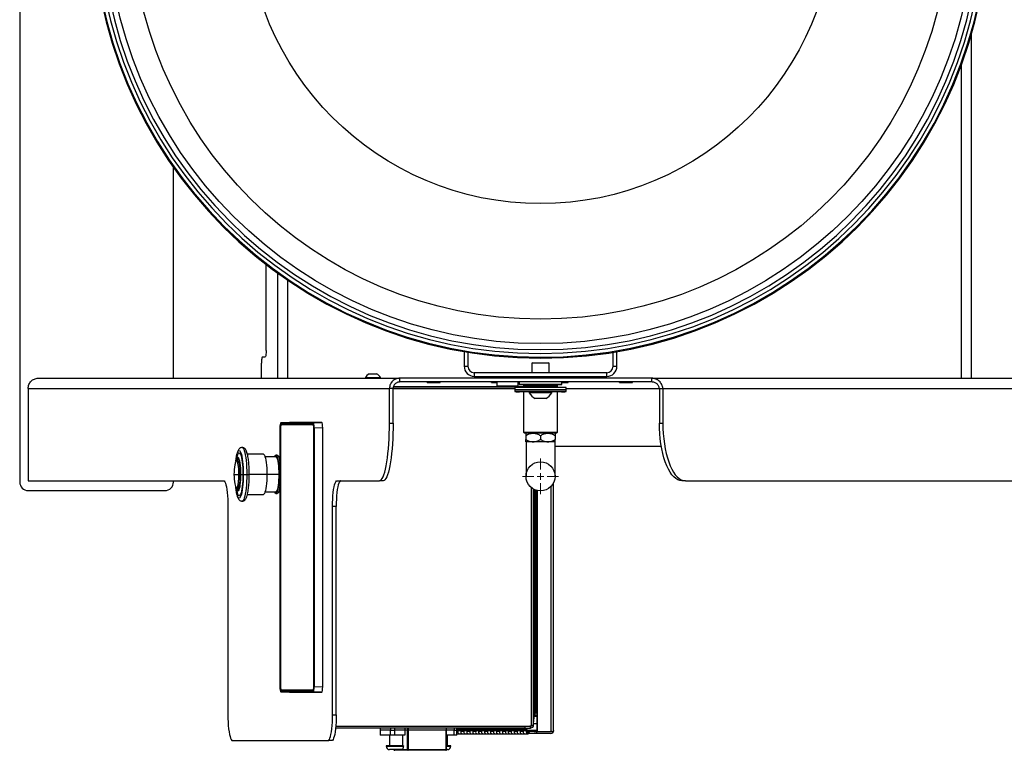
# Model space of a CAD drawing. Header units: inches. Extents: x 11 to 110, y 6 to 132.
# Tile 6 of 8: x 12 to 41, y 90 to 111. Entities that reach past the tile are written whole.
import ezdxf

# ---------------------------------------------------------------- set-up
doc = ezdxf.new("R2010")
doc.units = ezdxf.units.IN
doc.header["$MEASUREMENT"] = 0

# ---------------------------------------------------------------- blocks, each defined once
blk = doc.blocks.new('SW_CENTERMARKSYMBOL_2')
at = {"color": 0, "linetype": 'Continuous', "lineweight": 18}
for p, q in [((0, 0.197), (0, 0.523)), ((-0.197, 0), (-0.523, 0)), ((0, 0), (-0.098, 0)), ((0, 0), (0, 0.098)), ((0, 0), (0, -0.098)), ((0, 0), (0.098, 0)), ((0.197, 0), (0.523, 0)), ((0, -0.197), (0, -0.523))]:
    blk.add_line(p, q, dxfattribs=at)

msp = doc.modelspace()

# ---------------------------------------------------------------- linework, layer by layer
for p, q in [((11.881, 113.946), (11.881, 97.946)), ((39.732, 100.983), (39.732, 111.062)), ((39.436, 100.983), (39.436, 110.158)), ((16.381, 100.983), (16.381, 107.15)), ((19.094, 101.796), (19.094, 104.312)), ((19.438, 100.983), (19.438, 104.054)), ((19.73, 100.983), (19.73, 103.849)), ((24.887, 101.763), (24.887, 101.334)), ((24.996, 101.744), (24.996, 101.334)), ((29.246, 101.334), (29.246, 101.744)), ((29.355, 101.334), (29.355, 101.763)), ((18.953, 100.983), (18.953, 101.421)), ((18.985, 101.608), (19.061, 101.608)), ((26.886, 101.437), (26.871, 101.422)), ((26.871, 101.422), (26.871, 101.147)), ((27.121, 101.422), (26.871, 101.422)), ((26.886, 101.437), (27.121, 101.437)), ((27.121, 101.437), (27.356, 101.437)), ((27.371, 101.422), (27.121, 101.422)), ((27.371, 101.422), (27.356, 101.437)), ((27.371, 101.147), (27.371, 101.422)), ((24.887, 101.334), (24.996, 101.334)), ((25.183, 101.147), (25.183, 101.038)), ((25.183, 101.147), (29.058, 101.147)), ((29.058, 101.038), (29.058, 101.147)), ((29.246, 101.334), (29.355, 101.334)), ((12.422, 100.983), (23.001, 100.983)), ((21.998, 101.001), (21.998, 100.983)), ((21.998, 101.001), (22.435, 101.001)), ((22.108, 101.115), (22.326, 101.115)), ((22.435, 100.983), (22.435, 101.001)), ((23.001, 100.874), (23.001, 100.983)), ((30.378, 100.983), (23.001, 100.983)), ((30.378, 100.874), (23.001, 100.874)), ((23.808, 100.858), (23.808, 100.874)), ((23.808, 100.858), (24.183, 100.858)), ((24.183, 100.858), (24.183, 100.874)), ((25.183, 101.038), (29.058, 101.038)), ((25.683, 100.858), (25.683, 100.874)), ((25.683, 100.858), (25.844, 100.858)), ((25.844, 100.874), (25.844, 100.749)), ((25.938, 101.001), (25.938, 100.983)), ((25.938, 101.001), (26.246, 101.001)), ((26.246, 101.038), (26.246, 100.992)), ((26.246, 100.992), (27.996, 100.992)), ((26.469, 100.749), (26.469, 100.874)), ((26.496, 100.874), (26.496, 100.804)), ((27.746, 100.804), (27.746, 100.874)), ((27.746, 100.858), (27.933, 100.858)), ((27.933, 100.858), (27.933, 100.874)), ((27.996, 100.992), (27.996, 101.038)), ((29.433, 100.858), (29.433, 100.874)), ((29.433, 100.858), (29.808, 100.858)), ((29.808, 100.858), (29.808, 100.874)), ((30.378, 100.874), (30.378, 100.983)), ((30.378, 100.983), (55.799, 100.983)), ((12.131, 100.687), (22.7, 100.687)), ((12.131, 100.687), (12.131, 97.983)), ((22.808, 100.687), (22.7, 100.687)), ((22.7, 99.671), (22.7, 100.687)), ((22.808, 99.671), (22.808, 100.687)), ((22.808, 100.684), (26.371, 100.684)), ((26.371, 100.684), (22.808, 100.684)), ((22.819, 100.741), (26.621, 100.741)), ((26.469, 100.749), (25.844, 100.749)), ((25.844, 100.684), (25.844, 100.684)), ((26.371, 100.709), (26.371, 100.647)), ((27.871, 100.709), (26.371, 100.709)), ((26.371, 100.647), (26.371, 100.594)), ((27.871, 100.647), (26.371, 100.647)), ((27.871, 100.594), (26.371, 100.594)), ((26.496, 100.804), (27.746, 100.804)), ((27.737, 100.796), (26.504, 100.796)), ((27.734, 100.585), (26.507, 100.585)), ((26.621, 100.796), (26.621, 100.764)), ((26.621, 100.764), (26.676, 100.709)), ((26.621, 100.764), (26.621, 100.709)), ((26.621, 100.764), (27.621, 100.764)), ((26.621, 100.585), (26.621, 99.404)), ((26.793, 100.585), (26.793, 100.56)), ((27.449, 100.56), (26.793, 100.56)), ((27.449, 100.56), (27.449, 100.585)), ((27.566, 100.709), (27.621, 100.764)), ((27.621, 100.764), (27.621, 100.796)), ((27.621, 100.709), (27.621, 100.764)), ((27.621, 99.404), (27.621, 100.585)), ((27.871, 100.647), (27.871, 100.709)), ((27.871, 100.687), (30.6, 100.687)), ((27.871, 100.594), (27.871, 100.647)), ((30.6, 100.687), (30.7, 100.687)), ((30.6, 100.687), (30.6, 99.671)), ((30.7, 100.687), (56.096, 100.687)), ((30.7, 100.687), (30.7, 99.671)), ((27.274, 100.386), (26.967, 100.386)), ((19.775, 99.686), (19.526, 99.682)), ((19.526, 99.682), (20.471, 99.682)), ((20.721, 99.686), (19.775, 99.686)), ((20.471, 99.682), (20.721, 99.686)), ((19.495, 99.524), (19.495, 91.959)), ((19.496, 99.524), (19.495, 99.524)), ((19.496, 99.524), (19.496, 91.959)), ((19.503, 99.519), (19.503, 91.964)), ((19.513, 99.519), (19.503, 99.519)), ((19.513, 99.511), (19.513, 91.972)), ((20.467, 99.678), (19.522, 99.678)), ((20.467, 99.633), (19.523, 99.633)), ((19.523, 99.633), (19.632, 99.631)), ((20.473, 99.621), (19.532, 99.621)), ((20.47, 99.631), (19.632, 99.631)), ((20.476, 99.62), (20.473, 99.621)), ((20.473, 99.621), (20.475, 99.621)), ((20.486, 91.964), (20.486, 99.519)), ((20.494, 91.959), (20.494, 99.524)), ((20.494, 99.524), (20.499, 99.524)), ((20.749, 99.529), (20.499, 99.524)), ((20.499, 99.524), (20.499, 91.959)), ((20.749, 91.954), (20.749, 99.529)), ((22.7, 99.671), (22.808, 99.671)), ((26.621, 99.404), (26.651, 99.374)), ((26.621, 99.404), (27.621, 99.404)), ((27.591, 99.374), (27.621, 99.404)), ((30.6, 99.671), (30.7, 99.671)), ((27.591, 99.374), (26.651, 99.374)), ((26.688, 99.308), (26.688, 99.191)), ((26.904, 99.124), (26.688, 99.124)), ((26.696, 99.124), (26.696, 98.111)), ((27.337, 99.124), (26.904, 99.124)), ((27.121, 99.308), (27.121, 99.191)), ((27.554, 99.124), (27.337, 99.124)), ((27.546, 98.111), (27.546, 99.124)), ((27.554, 99.308), (27.554, 99.191)), ((30.657, 98.983), (27.546, 98.983)), ((18.234, 98.565), (18.265, 98.565)), ((18.264, 98.607), (18.279, 98.607)), ((18.279, 98.607), (18.265, 98.565)), ((18.268, 98.672), (18.279, 98.607)), ((19.011, 98.761), (18.545, 98.761)), ((19.372, 98.687), (19.061, 98.687)), ((19.419, 98.731), (19.372, 98.731)), ((12.131, 97.983), (17.844, 97.983)), ((16.381, 97.946), (16.381, 97.983)), ((18.153, 98.17), (18.177, 98.17)), ((18.177, 98.17), (18.296, 98.17)), ((18.345, 98.17), (18.412, 98.17)), ((18.423, 98.17), (18.526, 98.17)), ((18.526, 98.17), (18.599, 98.17)), ((19.114, 98.17), (18.599, 98.17)), ((19.462, 98.17), (19.114, 98.17)), ((19.495, 98.17), (19.469, 98.17)), ((21.165, 97.983), (22.407, 97.983)), ((22.515, 97.983), (22.407, 97.983)), ((31.359, 97.983), (31.258, 97.983)), ((31.359, 97.983), (56.096, 97.983)), ((12.131, 97.696), (16.131, 97.696)), ((18.247, 97.788), (18.277, 97.788)), ((18.253, 97.718), (18.268, 97.718)), ((18.277, 97.788), (18.268, 97.718)), ((18.268, 97.718), (18.281, 97.684)), ((26.845, 97.788), (26.845, 90.815)), ((26.915, 90.843), (26.915, 97.739)), ((26.943, 97.725), (26.943, 91.144)), ((26.975, 97.712), (26.975, 91.202)), ((27.009, 97.701), (27.009, 90.639)), ((27.019, 97.699), (27.019, 90.639)), ((27.427, 97.817), (27.427, 90.639)), ((27.498, 90.661), (27.498, 97.916)), ((18.545, 97.58), (19.011, 97.58)), ((19.061, 97.654), (19.372, 97.654)), ((19.372, 97.609), (19.419, 97.609)), ((17.975, 97.233), (17.975, 91.126)), ((21.035, 91.126), (21.035, 97.233)), ((21.143, 97.233), (21.035, 97.233)), ((21.143, 91.126), (21.143, 97.233)), ((19.495, 91.959), (19.496, 91.959)), ((19.503, 91.964), (19.513, 91.964)), ((20.499, 91.959), (20.494, 91.959)), ((20.499, 91.959), (20.749, 91.954)), ((19.522, 91.805), (20.467, 91.805)), ((19.632, 91.852), (19.523, 91.85)), ((19.523, 91.85), (20.467, 91.85)), ((20.471, 91.801), (19.526, 91.801)), ((19.526, 91.801), (19.775, 91.797)), ((19.532, 91.862), (20.473, 91.862)), ((19.632, 91.852), (20.47, 91.852)), ((19.775, 91.797), (20.721, 91.797)), ((20.721, 91.797), (20.471, 91.801)), ((20.473, 91.862), (20.476, 91.863)), ((20.473, 91.862), (20.475, 91.862)), ((21.035, 91.126), (21.143, 91.126)), ((26.919, 90.877), (26.943, 91.144)), ((26.938, 91.089), (27.009, 91.089)), ((26.963, 91.135), (26.952, 91.135)), ((26.954, 91.136), (26.953, 91.18)), ((26.977, 91.19), (26.959, 91.192)), ((26.963, 91.135), (26.977, 91.19)), ((26.963, 91.135), (27.009, 91.123)), ((26.97, 91.204), (26.971, 91.204)), ((26.975, 91.202), (27.009, 91.194)), ((26.977, 91.19), (27.009, 91.182)), ((21.13, 90.799), (26.752, 90.799)), ((21.13, 90.798), (26.659, 90.798)), ((22.773, 90.799), (22.773, 90.798)), ((24.328, 90.798), (24.328, 90.799)), ((26.659, 90.798), (26.659, 90.741)), ((26.659, 90.798), (26.832, 90.798)), ((26.832, 90.741), (26.832, 90.798)), ((26.861, 90.818), (26.909, 90.805)), ((27.009, 90.866), (26.918, 90.866)), ((26.659, 90.741), (21.124, 90.741)), ((22.426, 90.741), (22.426, 90.682)), ((22.426, 90.682), (22.426, 90.533)), ((22.426, 90.682), (22.428, 90.682)), ((22.428, 90.533), (22.426, 90.533)), ((22.428, 90.741), (22.428, 90.682)), ((22.428, 90.682), (22.428, 90.533)), ((22.735, 90.682), (22.428, 90.682)), ((22.735, 90.533), (22.428, 90.533)), ((22.704, 90.533), (22.704, 90.226)), ((22.735, 90.741), (22.735, 90.682)), ((22.735, 90.682), (22.849, 90.682)), ((22.735, 90.533), (22.735, 90.682)), ((22.849, 90.533), (22.735, 90.533)), ((22.849, 90.741), (22.849, 90.682)), ((22.849, 90.682), (22.849, 90.533)), ((23.15, 90.682), (22.849, 90.682)), ((23.15, 90.533), (22.849, 90.533)), ((23.086, 90.533), (23.086, 90.226)), ((23.15, 90.741), (23.15, 90.682)), ((23.228, 90.682), (23.15, 90.682)), ((23.15, 90.682), (23.15, 90.533)), ((23.228, 90.741), (23.228, 90.682)), ((23.228, 90.682), (23.251, 90.682)), ((23.228, 90.112), (23.228, 90.682)), ((23.251, 90.741), (23.251, 90.682)), ((23.251, 90.682), (23.251, 90.112)), ((24.356, 90.682), (23.251, 90.682)), ((24.356, 90.741), (24.356, 90.682)), ((24.356, 90.112), (24.356, 90.682)), ((24.356, 90.682), (24.373, 90.682)), ((24.373, 90.682), (24.373, 90.741)), ((24.373, 90.112), (24.373, 90.682)), ((24.594, 90.682), (24.373, 90.682)), ((24.594, 90.533), (24.373, 90.533)), ((24.397, 90.226), (24.397, 90.533)), ((24.594, 90.741), (24.594, 90.682)), ((24.594, 90.533), (24.594, 90.682)), ((24.594, 90.682), (24.675, 90.682)), ((24.675, 90.533), (24.594, 90.533)), ((24.675, 90.682), (24.675, 90.741)), ((26.128, 90.704), (24.675, 90.704)), ((24.675, 90.533), (24.675, 90.682)), ((24.713, 90.658), (24.675, 90.658)), ((24.707, 90.649), (24.675, 90.649)), ((24.704, 90.64), (24.675, 90.64)), ((24.675, 90.576), (24.751, 90.576)), ((24.704, 90.64), (24.704, 90.64)), ((24.795, 90.66), (24.709, 90.66)), ((24.713, 90.658), (24.709, 90.66)), ((24.713, 90.658), (24.715, 90.66)), ((24.713, 90.658), (24.713, 90.658)), ((24.713, 90.658), (24.713, 90.658)), ((24.751, 90.576), (24.838, 90.576)), ((24.751, 90.576), (24.751, 90.576)), ((24.877, 90.64), (24.79, 90.64)), ((24.8, 90.658), (24.795, 90.66)), ((24.887, 90.658), (24.8, 90.658)), ((24.8, 90.658), (24.848, 90.649)), ((24.881, 90.649), (24.827, 90.649)), ((24.838, 90.576), (24.925, 90.576)), ((24.848, 90.649), (24.846, 90.649)), ((24.877, 90.64), (24.877, 90.64)), ((24.969, 90.66), (24.882, 90.66)), ((24.887, 90.658), (24.882, 90.66)), ((24.887, 90.658), (24.889, 90.66)), ((24.887, 90.658), (24.887, 90.658)), ((24.887, 90.658), (24.887, 90.658)), ((24.925, 90.576), (25.011, 90.576)), ((24.925, 90.576), (24.925, 90.576)), ((25.051, 90.64), (24.964, 90.64)), ((24.973, 90.658), (24.969, 90.66)), ((25.06, 90.658), (24.973, 90.658)), ((24.973, 90.658), (25.022, 90.649)), ((25.054, 90.649), (25.001, 90.649)), ((25.011, 90.576), (25.098, 90.576)), ((25.021, 90.649), (25.019, 90.649)), ((25.051, 90.64), (25.051, 90.64)), ((25.143, 90.66), (25.056, 90.66)), ((25.06, 90.658), (25.056, 90.66)), ((25.06, 90.658), (25.062, 90.66)), ((25.06, 90.658), (25.06, 90.658)), ((25.06, 90.658), (25.06, 90.658)), ((25.098, 90.576), (25.185, 90.576)), ((25.098, 90.576), (25.098, 90.576)), ((25.225, 90.64), (25.138, 90.64)), ((25.147, 90.658), (25.143, 90.66)), ((25.234, 90.658), (25.147, 90.658)), ((25.147, 90.658), (25.196, 90.649)), ((25.228, 90.649), (25.174, 90.649)), ((25.185, 90.576), (25.272, 90.576)), ((25.195, 90.649), (25.193, 90.649)), ((25.225, 90.64), (25.225, 90.64)), ((25.316, 90.66), (25.229, 90.66)), ((25.234, 90.658), (25.229, 90.66)), ((25.234, 90.658), (25.236, 90.66)), ((25.234, 90.658), (25.234, 90.658)), ((25.234, 90.658), (25.234, 90.658)), ((25.272, 90.576), (25.359, 90.576)), ((25.272, 90.576), (25.272, 90.576)), ((25.398, 90.64), (25.311, 90.64)), ((25.321, 90.658), (25.316, 90.66)), ((25.408, 90.658), (25.321, 90.658)), ((25.321, 90.658), (25.369, 90.649)), ((25.402, 90.649), (25.348, 90.649)), ((25.359, 90.576), (25.446, 90.576)), ((25.369, 90.649), (25.367, 90.649)), ((25.398, 90.64), (25.398, 90.64)), ((25.49, 90.66), (25.403, 90.66)), ((25.408, 90.658), (25.403, 90.66)), ((25.408, 90.658), (25.41, 90.66)), ((25.408, 90.658), (25.408, 90.658)), ((25.408, 90.658), (25.408, 90.658)), ((25.446, 90.576), (25.532, 90.576)), ((25.446, 90.576), (25.446, 90.576)), ((25.572, 90.64), (25.485, 90.64)), ((25.494, 90.658), (25.49, 90.66)), ((25.581, 90.658), (25.494, 90.658)), ((25.494, 90.658), (25.543, 90.649)), ((25.575, 90.649), (25.522, 90.649)), ((25.532, 90.576), (25.619, 90.576)), ((25.542, 90.649), (25.54, 90.649)), ((25.572, 90.64), (25.572, 90.64)), ((25.664, 90.66), (25.577, 90.66)), ((25.581, 90.658), (25.577, 90.66)), ((25.581, 90.658), (25.583, 90.66)), ((25.581, 90.658), (25.581, 90.658)), ((25.581, 90.658), (25.581, 90.658)), ((25.619, 90.576), (25.706, 90.576)), ((25.619, 90.576), (25.619, 90.576)), ((25.745, 90.64), (25.659, 90.64)), ((25.668, 90.658), (25.664, 90.66)), ((25.755, 90.658), (25.668, 90.658)), ((25.668, 90.658), (25.717, 90.649)), ((25.749, 90.649), (25.695, 90.649)), ((25.706, 90.576), (25.793, 90.576)), ((25.716, 90.649), (25.714, 90.649)), ((25.745, 90.64), (25.745, 90.64)), ((25.837, 90.66), (25.75, 90.66)), ((25.755, 90.658), (25.75, 90.66)), ((25.755, 90.658), (25.757, 90.66)), ((25.755, 90.658), (25.755, 90.658)), ((25.755, 90.658), (25.755, 90.658)), ((25.793, 90.576), (25.88, 90.576)), ((25.793, 90.576), (25.793, 90.576)), ((25.919, 90.64), (25.832, 90.64)), ((25.842, 90.658), (25.837, 90.66)), ((25.929, 90.658), (25.842, 90.658)), ((25.842, 90.658), (25.89, 90.649)), ((25.923, 90.649), (25.869, 90.649)), ((25.88, 90.576), (25.967, 90.576)), ((25.89, 90.649), (25.887, 90.649)), ((25.919, 90.64), (25.919, 90.64)), ((26.011, 90.66), (25.924, 90.66)), ((25.929, 90.658), (25.924, 90.66)), ((25.929, 90.658), (25.931, 90.66)), ((25.929, 90.658), (25.929, 90.658)), ((25.929, 90.658), (25.929, 90.658)), ((25.967, 90.576), (26.053, 90.576)), ((25.967, 90.576), (25.967, 90.576)), ((26.093, 90.64), (26.006, 90.64)), ((26.015, 90.658), (26.011, 90.66)), ((26.102, 90.658), (26.015, 90.658)), ((26.015, 90.658), (26.064, 90.649)), ((26.096, 90.649), (26.043, 90.649)), ((26.053, 90.576), (26.14, 90.576)), ((26.063, 90.649), (26.061, 90.649)), ((26.093, 90.64), (26.093, 90.64)), ((26.185, 90.66), (26.098, 90.66)), ((26.102, 90.658), (26.098, 90.66)), ((26.102, 90.658), (26.104, 90.66)), ((26.102, 90.658), (26.102, 90.658)), ((26.102, 90.658), (26.102, 90.658)), ((26.128, 90.741), (26.128, 90.704)), ((26.621, 90.704), (26.128, 90.704)), ((26.14, 90.576), (26.227, 90.576)), ((26.14, 90.576), (26.14, 90.576)), ((26.266, 90.64), (26.18, 90.64)), ((26.189, 90.658), (26.185, 90.66)), ((26.276, 90.658), (26.189, 90.658)), ((26.189, 90.658), (26.238, 90.649)), ((26.27, 90.649), (26.216, 90.649)), ((26.227, 90.576), (26.314, 90.576)), ((26.237, 90.649), (26.235, 90.649)), ((26.266, 90.64), (26.266, 90.64)), ((26.358, 90.66), (26.271, 90.66)), ((26.276, 90.658), (26.271, 90.66)), ((26.276, 90.658), (26.278, 90.66)), ((26.276, 90.658), (26.276, 90.658)), ((26.276, 90.658), (26.276, 90.658)), ((26.314, 90.576), (26.401, 90.576)), ((26.314, 90.576), (26.314, 90.576)), ((26.44, 90.64), (26.353, 90.64)), ((26.363, 90.658), (26.358, 90.66)), ((26.449, 90.658), (26.363, 90.658)), ((26.363, 90.658), (26.411, 90.649)), ((26.444, 90.649), (26.39, 90.649)), ((26.401, 90.576), (26.488, 90.576)), ((26.411, 90.649), (26.408, 90.649)), ((26.44, 90.64), (26.44, 90.64)), ((26.532, 90.66), (26.445, 90.66)), ((26.449, 90.658), (26.445, 90.66)), ((26.45, 90.658), (26.449, 90.658)), ((26.45, 90.658), (26.452, 90.66)), ((26.45, 90.658), (26.45, 90.658)), ((26.488, 90.576), (26.574, 90.576)), ((26.488, 90.576), (26.488, 90.576)), ((26.614, 90.64), (26.527, 90.64)), ((26.536, 90.658), (26.532, 90.66)), ((26.623, 90.658), (26.536, 90.658)), ((26.536, 90.658), (26.572, 90.651)), ((26.536, 90.658), (26.536, 90.658)), ((26.617, 90.649), (26.564, 90.649)), ((26.572, 90.651), (26.582, 90.649)), ((26.574, 90.576), (26.661, 90.576)), ((26.582, 90.649), (26.585, 90.649)), ((26.584, 90.649), (26.582, 90.649)), ((26.705, 90.66), (26.619, 90.66)), ((26.623, 90.658), (26.619, 90.66)), ((26.705, 90.66), (26.621, 90.704)), ((26.625, 90.66), (26.623, 90.658)), ((26.623, 90.658), (26.623, 90.658)), ((26.629, 90.741), (26.745, 90.681)), ((26.659, 90.741), (26.832, 90.741)), ((26.661, 90.576), (26.748, 90.576)), ((26.748, 90.676), (26.725, 90.676)), ((26.747, 90.649), (26.737, 90.649)), ((26.737, 90.604), (26.747, 90.604)), ((27.009, 90.676), (26.748, 90.676)), ((26.796, 90.639), (26.748, 90.651)), ((26.765, 90.639), (26.796, 90.639)), ((26.769, 90.625), (26.773, 90.625)), ((27.009, 90.582), (26.771, 90.582)), ((26.773, 90.625), (26.797, 90.619)), ((26.932, 90.639), (26.796, 90.639)), ((26.932, 90.639), (27.009, 90.639)), ((27.009, 90.639), (27.019, 90.639)), ((27.009, 90.582), (27.009, 90.639)), ((27.009, 90.639), (27.417, 90.639)), ((27.417, 90.582), (27.009, 90.582)), ((27.019, 90.639), (27.427, 90.639)), ((27.34, 90.639), (27.342, 90.639)), ((27.45, 90.639), (27.417, 90.639)), ((27.427, 90.639), (27.485, 90.639)), ((27.45, 90.639), (27.481, 90.611)), ((18.105, 90.376), (20.905, 90.376)), ((21.012, 90.376), (20.905, 90.376)), ((22.606, 90.226), (22.606, 90.21)), ((23.108, 90.226), (22.606, 90.226)), ((22.606, 90.21), (23.108, 90.21)), ((23.108, 90.226), (23.108, 90.21)), ((24.496, 90.226), (24.373, 90.226)), ((24.373, 90.21), (24.496, 90.21)), ((24.496, 90.21), (24.496, 90.226)), ((23.086, 90.112), (22.704, 90.112)), ((23.248, 90.092), (22.854, 90.092)), ((23.086, 90.112), (23.228, 90.112)), ((23.251, 90.112), (23.228, 90.112)), ((24.353, 90.092), (23.248, 90.092)), ((23.251, 90.112), (24.356, 90.112)), ((24.373, 90.112), (24.356, 90.112)), ((24.397, 90.112), (24.373, 90.112))]:
    msp.add_line(p, q)
at = {"flags": 128}
for points in [[(19.094, 101.796), (19.093, 101.759), (19.091, 101.724), (19.088, 101.692), (19.084, 101.663), (19.079, 101.64), (19.074, 101.623), (19.068, 101.612), (19.061, 101.608)], [(18.985, 101.608), (18.979, 101.605), (18.973, 101.594), (18.967, 101.577), (18.962, 101.554), (18.958, 101.525), (18.955, 101.493), (18.953, 101.458), (18.953, 101.421)], [(22.407, 97.983), (22.434, 97.991), (22.461, 98.012), (22.487, 98.048), (22.513, 98.097), (22.538, 98.16), (22.561, 98.236), (22.584, 98.324), (22.605, 98.424), (22.624, 98.534), (22.641, 98.654), (22.656, 98.783), (22.67, 98.919), (22.68, 99.061), (22.689, 99.209), (22.695, 99.361), (22.699, 99.515), (22.7, 99.671)], [(22.808, 99.671), (22.806, 99.515), (22.803, 99.361), (22.796, 99.209), (22.788, 99.061), (22.777, 98.919), (22.764, 98.783), (22.748, 98.654), (22.731, 98.534), (22.712, 98.424), (22.691, 98.324), (22.669, 98.236), (22.645, 98.16), (22.62, 98.097), (22.595, 98.048), (22.568, 98.012), (22.542, 97.991), (22.515, 97.983)], [(31.258, 97.983), (31.197, 97.991), (31.137, 98.012), (31.078, 98.048), (31.02, 98.097), (30.965, 98.16), (30.912, 98.236), (30.861, 98.324), (30.815, 98.424), (30.772, 98.534), (30.733, 98.654), (30.698, 98.783), (30.669, 98.919), (30.644, 99.061), (30.625, 99.209), (30.611, 99.361), (30.603, 99.515), (30.6, 99.671)], [(30.7, 99.671), (30.703, 99.515), (30.711, 99.361), (30.725, 99.209), (30.745, 99.061), (30.769, 98.919), (30.799, 98.783), (30.833, 98.654), (30.872, 98.534), (30.915, 98.424), (30.962, 98.324), (31.012, 98.236), (31.065, 98.16), (31.121, 98.097), (31.178, 98.048), (31.238, 98.012), (31.298, 97.991), (31.359, 97.983)], [(18.203, 98.57), (18.211, 98.626), (18.223, 98.697), (18.237, 98.756), (18.252, 98.804), (18.268, 98.839), (18.285, 98.86), (18.302, 98.867), (18.32, 98.86), (18.337, 98.839), (18.353, 98.804), (18.368, 98.756), (18.382, 98.697), (18.394, 98.626), (18.404, 98.547), (18.412, 98.46), (18.419, 98.367), (18.422, 98.27), (18.423, 98.17)], [(18.39, 98.955), (18.399, 98.954), (18.418, 98.939), (18.435, 98.91), (18.453, 98.867), (18.468, 98.812), (18.483, 98.744), (18.496, 98.666), (18.506, 98.578), (18.515, 98.483), (18.521, 98.382), (18.525, 98.277), (18.526, 98.17)], [(18.257, 98.741), (18.263, 98.755), (18.278, 98.783), (18.294, 98.797), (18.311, 98.797), (18.327, 98.783), (18.342, 98.755), (18.357, 98.714), (18.37, 98.661), (18.382, 98.598), (18.393, 98.524), (18.401, 98.443), (18.407, 98.356), (18.41, 98.264), (18.412, 98.17)], [(18.265, 98.565), (18.278, 98.549), (18.291, 98.518), (18.302, 98.474), (18.311, 98.419), (18.319, 98.353), (18.324, 98.281), (18.326, 98.205), (18.326, 98.127), (18.323, 98.051), (18.318, 97.979), (18.311, 97.915), (18.301, 97.86), (18.29, 97.817), (18.277, 97.788)], [(18.268, 98.672), (18.284, 98.652), (18.298, 98.617), (18.312, 98.567), (18.323, 98.504), (18.332, 98.431), (18.339, 98.349), (18.344, 98.261), (18.345, 98.17)], [(19.011, 98.761), (19.027, 98.754), (19.043, 98.732), (19.058, 98.697), (19.071, 98.648), (19.084, 98.588), (19.094, 98.518), (19.102, 98.439), (19.109, 98.353), (19.112, 98.263), (19.114, 98.17)], [(19.334, 98.687), (19.342, 98.704), (19.357, 98.725), (19.372, 98.731), (19.387, 98.725), (19.402, 98.704), (19.416, 98.67), (19.429, 98.624), (19.441, 98.567), (19.451, 98.5), (19.459, 98.425), (19.465, 98.344), (19.468, 98.258), (19.469, 98.17)], [(19.372, 98.687), (19.379, 98.685), (19.394, 98.671), (19.408, 98.643), (19.421, 98.603), (19.433, 98.55), (19.443, 98.487), (19.451, 98.416), (19.457, 98.338), (19.46, 98.255), (19.462, 98.17)], [(19.419, 98.731), (19.435, 98.725), (19.449, 98.704), (19.464, 98.67), (19.477, 98.624), (19.488, 98.567), (19.495, 98.52)], [(17.844, 97.983), (17.863, 97.976), (17.881, 97.953), (17.899, 97.916), (17.915, 97.864), (17.93, 97.8), (17.943, 97.725), (17.954, 97.639), (17.963, 97.545), (17.969, 97.445), (17.973, 97.34), (17.975, 97.233)], [(18.423, 98.17), (18.422, 98.071), (18.419, 97.974), (18.412, 97.881), (18.404, 97.794), (18.394, 97.714), (18.382, 97.644), (18.368, 97.585), (18.353, 97.537), (18.337, 97.502), (18.32, 97.481), (18.302, 97.474), (18.285, 97.481), (18.268, 97.502), (18.252, 97.537), (18.237, 97.585), (18.223, 97.644), (18.211, 97.714), (18.203, 97.771)], [(18.412, 98.17), (18.41, 98.077), (18.407, 97.985), (18.401, 97.898), (18.393, 97.817), (18.382, 97.743), (18.37, 97.68), (18.357, 97.627), (18.342, 97.586), (18.327, 97.558), (18.311, 97.544), (18.294, 97.544), (18.278, 97.558), (18.263, 97.586), (18.257, 97.6)], [(18.345, 98.17), (18.344, 98.089), (18.34, 98.009), (18.335, 97.934), (18.327, 97.865), (18.318, 97.803), (18.306, 97.752), (18.294, 97.712), (18.281, 97.684)], [(18.526, 98.17), (18.525, 98.064), (18.521, 97.959), (18.515, 97.858), (18.506, 97.763), (18.496, 97.675), (18.483, 97.597), (18.468, 97.529), (18.453, 97.474), (18.435, 97.431), (18.418, 97.402), (18.399, 97.387), (18.39, 97.385)], [(19.114, 98.17), (19.112, 98.078), (19.109, 97.988), (19.102, 97.902), (19.094, 97.823), (19.084, 97.753), (19.071, 97.693), (19.058, 97.644), (19.043, 97.609), (19.027, 97.587), (19.011, 97.58)], [(19.469, 98.17), (19.468, 98.083), (19.465, 97.997), (19.459, 97.916), (19.451, 97.841), (19.441, 97.774), (19.429, 97.717), (19.416, 97.671), (19.402, 97.637), (19.387, 97.616), (19.372, 97.609), (19.357, 97.616), (19.342, 97.637), (19.334, 97.654)], [(19.462, 98.17), (19.46, 98.086), (19.457, 98.003), (19.451, 97.925), (19.443, 97.853), (19.433, 97.791), (19.421, 97.738), (19.408, 97.698), (19.394, 97.67), (19.379, 97.656), (19.372, 97.654)], [(21.035, 97.233), (21.037, 97.34), (21.041, 97.445), (21.047, 97.545), (21.056, 97.639), (21.067, 97.725), (21.08, 97.8), (21.095, 97.864), (21.111, 97.916), (21.129, 97.953), (21.147, 97.976), (21.165, 97.983)], [(21.273, 97.983), (21.254, 97.976), (21.236, 97.953), (21.219, 97.916), (21.202, 97.864), (21.188, 97.8), (21.174, 97.725), (21.163, 97.639), (21.154, 97.545), (21.148, 97.445), (21.144, 97.34), (21.143, 97.233)], [(19.495, 97.821), (19.488, 97.774), (19.477, 97.717), (19.464, 97.671), (19.449, 97.637), (19.435, 97.616), (19.419, 97.609)], [(17.975, 91.126), (17.976, 91.019), (17.98, 90.915), (17.986, 90.815), (17.995, 90.721), (18.007, 90.635), (18.02, 90.559), (18.035, 90.495), (18.051, 90.444), (18.068, 90.406), (18.086, 90.384), (18.105, 90.376)], [(20.905, 90.376), (20.924, 90.384), (20.942, 90.406), (20.959, 90.444), (20.975, 90.495), (20.99, 90.559), (21.003, 90.635), (21.015, 90.721), (21.023, 90.815), (21.03, 90.915), (21.034, 91.019), (21.035, 91.126)], [(21.143, 91.126), (21.141, 91.019), (21.137, 90.915), (21.131, 90.815), (21.122, 90.721), (21.111, 90.635), (21.098, 90.559), (21.083, 90.495), (21.066, 90.444), (21.049, 90.406), (21.031, 90.384), (21.012, 90.376)]]:
    msp.add_lwpolyline(points, dxfattribs=at)
for centre, radius in [((27.121, 114.696), 12.699), ((27.121, 114.696), 11.984), ((27.121, 114.696), 8.602), ((27.121, 98.111), 0.425)]:
    msp.add_circle(centre, radius)
for centre, radius, start, end in [((27.121, 114.696), 13.125, 0, 359.9956), ((27.121, 114.696), 13.098, 0, 359.9563), ((27.121, 114.696), 12.989, 0, 359.9563), ((27.121, 114.696), 12.875, 0, 359.9956), ((25.183, 101.334), 0.296, 180, 270), ((25.183, 101.334), 0.188, 180, 270), ((29.058, 101.334), 0.297, 270, 0), ((29.058, 101.334), 0.188, 270, 0), ((22.217, 100.902), 0.24, 117.093, 155.482), ((22.217, 100.902), 0.24, 24.518, 62.907), ((26.156, 100.902), 0.24, 145.542, 155.482), ((26.254, 100.992), 0.00833, 180, 270), ((27.987, 100.992), 0.00833, 270, 0), ((26.507, 101.595), 1.01, 262.2189, 270), ((26.504, 100.804), 0.00833, 180, 270), ((27.121, 100.715), 0.363, 205.2611, 245.0263), ((27.121, 100.715), 0.363, 294.9737, 334.7389), ((27.734, 101.595), 1.01, 270, 277.7811), ((27.737, 100.804), 0.00833, 270, 0), ((19.526, 99.678), 0.00391, 91.452, 180.4249), ((20.471, 99.678), 0.00391, 91.452, 180.4249), ((19.686, 99.538), 0.175, 151.5184, 188.7795), ((18.641, 98.465), 0.45, 154.7498, 172.181), ((19.324, 98.199), 1.172, 158.8115, 162.4203), ((19.769, 98.17), 1.617, 159.3371, 164.6978), ((18.516, 98.621), 0.285, 172.5727, 179.6007), ((18.722, 98.248), 0.582, 141.9448, 147.0242), ((19.038, 98.588), 0.774, 173.788, 178.5971), ((19.769, 98.17), 1.617, 169.967, 180), ((19.769, 98.17), 1.617, 180, 190.0257), ((12.131, 97.946), 0.25, 180, 270), ((16.131, 97.946), 0.25, 270, 0), ((18.489, 97.837), 0.295, 183.8512, 214.6541), ((19.769, 98.17), 1.617, 195.3022, 200.6629), ((18.533, 97.764), 0.314, 177.7282, 185.3857), ((19.131, 98.07), 0.971, 200.2532, 204.3872), ((19.242, 97.845), 0.997, 183.2644, 187.2855), ((18.727, 98.066), 0.588, 216.2468, 220.5834), ((19.686, 91.945), 0.175, 171.2205, 208.4816), ((19.526, 91.805), 0.00391, 179.5751, 268.548), ((20.471, 91.805), 0.00391, 179.5751, 268.548), ((26.752, 91.072), 0.273, 270.0071, 289.9368), ((26.174, 90.916), 0.744, 351.3944, 354.6947), ((26.146, 90.945), 0.776, 352.4082, 354.9884), ((24.752, 90.626), 0.0498, 164.2485, 269.4271), ((24.751, 90.626), 0.0498, 164.1555, 269.5201), ((24.752, 90.626), 0.0503, 140.8685, 164.7722), ((24.838, 90.626), 0.05, 140.4298, 269.3001), ((24.838, 90.626), 0.0497, 164.134, 269.5416), ((24.838, 90.627), 0.0246, 94.8223, 149.2035), ((24.925, 90.626), 0.0498, 164.2485, 269.4271), ((24.925, 90.626), 0.0498, 164.1555, 269.5201), ((24.926, 90.626), 0.0503, 140.8685, 164.7722), ((25.012, 90.626), 0.05, 140.4301, 269.3001), ((25.012, 90.626), 0.0497, 164.134, 269.5416), ((25.012, 90.627), 0.0246, 94.8244, 149.2035), ((25.099, 90.626), 0.0498, 164.2485, 269.4271), ((25.099, 90.626), 0.0498, 164.1555, 269.5201), ((25.099, 90.626), 0.0503, 140.8685, 164.7722), ((25.186, 90.626), 0.05, 140.4304, 269.3001), ((25.186, 90.626), 0.0497, 164.134, 269.5416), ((25.185, 90.627), 0.0246, 94.8264, 149.2035), ((25.272, 90.626), 0.0498, 164.2485, 269.4271), ((25.272, 90.626), 0.0498, 164.1555, 269.5201), ((25.273, 90.626), 0.0503, 140.8685, 164.7722), ((25.359, 90.626), 0.05, 140.4307, 269.3001), ((25.359, 90.626), 0.0497, 164.134, 269.5416), ((25.359, 90.627), 0.0246, 94.8285, 149.2035), ((25.446, 90.626), 0.0498, 164.2485, 269.4271), ((25.446, 90.626), 0.0498, 164.1555, 269.5201), ((25.447, 90.626), 0.0503, 140.8685, 164.7722), ((25.533, 90.626), 0.05, 140.431, 269.3001), ((25.533, 90.626), 0.0497, 164.134, 269.5416), ((25.533, 90.627), 0.0246, 94.8305, 149.2035), ((25.62, 90.626), 0.0498, 164.2485, 269.4271), ((25.62, 90.626), 0.0498, 164.1555, 269.5201), ((25.62, 90.626), 0.0503, 140.8685, 164.7722), ((25.707, 90.626), 0.05, 140.4313, 269.3001), ((25.706, 90.626), 0.0497, 164.134, 269.5416), ((25.706, 90.627), 0.0246, 94.8326, 149.2035), ((25.793, 90.626), 0.0498, 164.2485, 269.4271), ((25.793, 90.626), 0.0498, 164.1555, 269.5201), ((25.794, 90.626), 0.0503, 140.8685, 164.7722), ((25.88, 90.626), 0.05, 140.4316, 269.3001), ((25.88, 90.626), 0.0497, 164.134, 269.5416), ((25.88, 90.627), 0.0246, 94.8346, 149.2035), ((25.967, 90.626), 0.0498, 164.2485, 269.4271), ((25.967, 90.626), 0.0498, 164.1555, 269.5201), ((25.968, 90.626), 0.0503, 140.8685, 164.7722), ((26.054, 90.626), 0.05, 140.4319, 269.3001), ((26.054, 90.626), 0.0497, 164.134, 269.5416), ((26.053, 90.627), 0.0246, 94.8328, 148.2684), ((26.141, 90.626), 0.0498, 164.2485, 269.4271), ((26.141, 90.626), 0.0498, 164.1555, 269.5201), ((26.141, 90.626), 0.0503, 140.8685, 164.7722), ((26.228, 90.626), 0.05, 140.4322, 269.3001), ((26.227, 90.626), 0.0497, 164.134, 269.5416), ((26.227, 90.627), 0.0246, 94.8388, 149.2035), ((26.314, 90.626), 0.0498, 164.2485, 269.4271), ((26.314, 90.626), 0.0498, 164.1555, 269.5201), ((26.315, 90.626), 0.0503, 140.8685, 164.7722), ((26.401, 90.626), 0.05, 140.4325, 269.3001), ((26.401, 90.626), 0.0497, 164.134, 269.5416), ((26.401, 90.627), 0.0246, 94.8408, 149.2035), ((26.488, 90.626), 0.0498, 164.2485, 269.4271), ((26.488, 90.626), 0.0498, 164.1555, 269.5201), ((26.489, 90.626), 0.0503, 140.8685, 164.7722), ((26.575, 90.626), 0.0498, 164.1555, 269.5201), ((26.575, 90.626), 0.0503, 140.8685, 164.7722), ((26.574, 90.627), 0.0246, 94.8463, 149.2), ((26.662, 90.626), 0.0498, 164.1555, 269.5201), ((26.662, 90.626), 0.0503, 140.8685, 164.7722), ((26.748, 90.627), 0.0496, 89.6853, 351.5309), ((26.748, 90.627), 0.0539, 92.823, 142.2547), ((26.748, 90.626), 0.0248, 89.4987, 357.8194), ((26.747, 90.626), 0.0225, 90.5608, 269.4115), ((26.747, 90.626), 0.0225, 270.7061, 89.2662), ((27.417, 90.666), 0.0842, 270.0964, 319.2579), ((22.704, 90.21), 0.0984, 180, 270), ((24.397, 90.21), 0.0984, 270, 0), ((22.855, 90.111), 0.0195, 179.5648, 269.5581), ((23.248, 90.111), 0.0195, 179.5648, 269.5581), ((23.22, 90.107), 0.0313, 331.5184, 8.7795), ((24.353, 90.112), 0.0197, 270, 0), ((24.325, 90.107), 0.0313, 331.5184, 8.7795)]:
    msp.add_arc(centre, radius, start, end)
for centre, major_axis, ratio, start_param, end_param in [((19.526, 99.524), (0, 0.158), 0.174078, 6.283107, 6.532927), ((20.471, 99.524), (0, 0.158), 0.173219, 4.712618, 6.28311), ((20.721, 99.529), (0, 0.158), 0.173648, 4.712703, 6.283195), ((19.522, 99.524), (0, 0.154), 0.173648, 6.283176, 7.853668), ((19.523, 99.519), (0, 0.114), 0.173648, 6.283176, 7.853668), ((19.632, 99.517), (0, 0.114), 0.173648, 6.283176, 6.701413), ((20.467, 99.524), (0, 0.154), 0.173648, 4.712703, 6.283195), ((20.467, 99.519), (0, 0.114), 0.173648, 4.712703, 6.283195), ((19.522, 91.959), (0, 0.154), 0.173648, 1.57111, 3.141602), ((19.523, 91.964), (0, 0.114), 0.173648, 1.57111, 3.141602), ((20.467, 91.964), (0, 0.114), 0.173648, 3.141583, 4.712075), ((20.467, 91.959), (0, 0.154), 0.173648, 3.141583, 4.712075), ((20.471, 91.959), (0, 0.158), 0.173219, 3.141668, 4.71216), ((20.721, 91.954), (0, 0.158), 0.173648, 3.141583, 4.712075), ((19.526, 91.959), (0, 0.158), 0.174078, 2.89185, 3.141671), ((19.632, 91.966), (0, 0.114), 0.173648, 2.723365, 3.141602)]:
    msp.add_ellipse(centre, major_axis=major_axis, ratio=ratio, start_param=start_param, end_param=end_param)
for points, knots in [([(12.131, 100.687), (12.131, 100.726), (12.139, 100.765), (12.168, 100.836), (12.189, 100.869), (12.243, 100.924), (12.275, 100.946), (12.346, 100.976), (12.384, 100.983), (12.422, 100.983)], [0, 0, 0, 0, 0.25, 0.25, 0.5, 0.5, 0.75, 0.75, 1, 1, 1, 1]), ([(23.001, 100.983), (22.982, 100.983), (22.962, 100.982), (22.934, 100.976), (22.924, 100.974), (22.906, 100.968), (22.896, 100.965), (22.869, 100.953), (22.852, 100.944), (22.82, 100.923), (22.804, 100.91), (22.777, 100.883), (22.764, 100.868), (22.747, 100.844), (22.742, 100.835), (22.733, 100.818), (22.729, 100.81), (22.717, 100.783), (22.711, 100.764), (22.703, 100.726), (22.701, 100.707), (22.7, 100.687)], [0, 0, 0, 0, 0.125, 0.125, 0.1875, 0.1875, 0.25, 0.25, 0.375, 0.375, 0.5, 0.5, 0.625, 0.625, 0.6875, 0.6875, 0.75, 0.75, 0.875, 0.875, 1, 1, 1, 1]), ([(23.001, 100.874), (22.989, 100.874), (22.976, 100.873), (22.952, 100.868), (22.94, 100.865), (22.917, 100.855), (22.906, 100.85), (22.885, 100.836), (22.875, 100.828), (22.857, 100.811), (22.849, 100.802), (22.835, 100.781), (22.829, 100.77), (22.819, 100.748), (22.815, 100.736), (22.81, 100.712), (22.808, 100.699), (22.808, 100.687)], [0, 0, 0, 0, 0.125, 0.125, 0.25, 0.25, 0.375, 0.375, 0.5, 0.5, 0.625, 0.625, 0.75, 0.75, 0.875, 0.875, 1, 1, 1, 1]), ([(30.7, 100.687), (30.698, 100.707), (30.694, 100.726), (30.686, 100.754), (30.683, 100.764), (30.676, 100.782), (30.672, 100.791), (30.658, 100.818), (30.648, 100.835), (30.624, 100.868), (30.61, 100.883), (30.581, 100.91), (30.565, 100.923), (30.54, 100.939), (30.531, 100.944), (30.513, 100.953), (30.504, 100.957), (30.477, 100.968), (30.458, 100.974), (30.418, 100.982), (30.398, 100.983), (30.378, 100.983)], [0, 0, 0, 0, 0.125, 0.125, 0.1875, 0.1875, 0.25, 0.25, 0.375, 0.375, 0.5, 0.5, 0.625, 0.625, 0.6875, 0.6875, 0.75, 0.75, 0.875, 0.875, 1, 1, 1, 1]), ([(30.6, 100.687), (30.598, 100.699), (30.595, 100.712), (30.586, 100.736), (30.581, 100.747), (30.568, 100.77), (30.561, 100.781), (30.544, 100.801), (30.535, 100.811), (30.515, 100.828), (30.504, 100.836), (30.481, 100.85), (30.469, 100.855), (30.444, 100.865), (30.431, 100.868), (30.405, 100.873), (30.392, 100.874), (30.378, 100.874)], [0, 0, 0, 0, 0.125, 0.125, 0.25, 0.25, 0.375, 0.375, 0.5, 0.5, 0.625, 0.625, 0.75, 0.75, 0.875, 0.875, 1, 1, 1, 1]), ([(26.688, 99.308), (26.722, 99.327), (26.756, 99.344), (26.81, 99.362), (26.829, 99.366), (26.866, 99.373), (26.885, 99.374), (26.904, 99.374)], [0, 0, 0, 0, 0.5, 0.5, 0.75, 0.75, 1, 1, 1, 1]), ([(26.688, 99.374), (26.688, 99.374), (26.688, 99.368), (26.688, 99.35), (26.688, 99.343), (26.688, 99.326), (26.688, 99.317), (26.688, 99.308)], [0, 0, 0, 0, 0.5, 0.5, 0.75, 0.75, 1, 1, 1, 1]), ([(26.688, 99.191), (26.722, 99.172), (26.756, 99.155), (26.81, 99.137), (26.829, 99.133), (26.866, 99.126), (26.885, 99.124), (26.904, 99.124)], [0, 0, 0, 0, 0.5, 0.5, 0.75, 0.75, 1, 1, 1, 1]), ([(26.688, 99.124), (26.688, 99.124), (26.688, 99.131), (26.688, 99.149), (26.688, 99.156), (26.688, 99.173), (26.688, 99.182), (26.688, 99.191)], [0, 0, 0, 0, 0.5, 0.5, 0.75, 0.75, 1, 1, 1, 1]), ([(26.904, 99.374), (26.942, 99.374), (26.979, 99.368), (27.052, 99.344), (27.087, 99.327), (27.121, 99.308)], [0, 0, 0, 0, 0.5, 0.5, 1, 1, 1, 1]), ([(26.904, 99.124), (26.942, 99.124), (26.979, 99.131), (27.052, 99.155), (27.087, 99.172), (27.121, 99.191)], [0, 0, 0, 0, 0.5, 0.5, 1, 1, 1, 1]), ([(27.121, 99.308), (27.155, 99.327), (27.189, 99.344), (27.243, 99.362), (27.262, 99.366), (27.299, 99.373), (27.318, 99.374), (27.337, 99.374)], [0, 0, 0, 0, 0.5, 0.5, 0.75, 0.75, 1, 1, 1, 1]), ([(27.121, 99.191), (27.155, 99.172), (27.189, 99.155), (27.243, 99.137), (27.262, 99.133), (27.299, 99.126), (27.318, 99.124), (27.337, 99.124)], [0, 0, 0, 0, 0.5, 0.5, 0.75, 0.75, 1, 1, 1, 1]), ([(27.337, 99.374), (27.375, 99.374), (27.412, 99.368), (27.485, 99.344), (27.52, 99.327), (27.554, 99.308)], [0, 0, 0, 0, 0.5, 0.5, 1, 1, 1, 1]), ([(27.337, 99.124), (27.375, 99.124), (27.412, 99.131), (27.485, 99.155), (27.52, 99.172), (27.554, 99.191)], [0, 0, 0, 0, 0.5, 0.5, 1, 1, 1, 1]), ([(27.554, 99.374), (27.554, 99.374), (27.554, 99.368), (27.554, 99.35), (27.554, 99.343), (27.554, 99.326), (27.554, 99.317), (27.554, 99.308)], [0, 0, 0, 0, 0.5, 0.5, 0.75, 0.75, 1, 1, 1, 1]), ([(27.554, 99.124), (27.554, 99.124), (27.554, 99.131), (27.554, 99.149), (27.554, 99.156), (27.554, 99.173), (27.554, 99.182), (27.554, 99.191)], [0, 0, 0, 0, 0.5, 0.5, 0.75, 0.75, 1, 1, 1, 1]), ([(18.391, 98.955), (18.39, 98.955), (18.377, 98.957), (18.352, 98.95), (18.322, 98.935), (18.299, 98.913), (18.28, 98.886), (18.261, 98.848), (18.244, 98.799), (18.228, 98.737), (18.215, 98.668), (18.204, 98.599), (18.2, 98.551), (18.198, 98.532)], [0, 0, 0, 0, 0.00478, 0.074449, 0.140789, 0.210245, 0.291302, 0.396762, 0.537592, 0.66062, 0.790006, 0.9154, 1, 1, 1, 1]), ([(18.599, 98.17), (18.599, 98.187), (18.599, 98.235), (18.597, 98.315), (18.593, 98.407), (18.586, 98.496), (18.578, 98.579), (18.567, 98.656), (18.554, 98.725), (18.54, 98.787), (18.522, 98.842), (18.502, 98.883), (18.479, 98.915), (18.455, 98.936), (18.424, 98.952), (18.401, 98.954), (18.391, 98.955)], [0, 0, 0, 0, 0.042985, 0.124823, 0.206771, 0.288887, 0.371305, 0.454227, 0.537994, 0.623255, 0.711411, 0.805979, 0.863012, 0.912468, 0.958409, 1, 1, 1, 1]), ([(18.207, 98.553), (18.2, 98.538), (18.189, 98.516), (18.181, 98.468), (18.179, 98.452)], [0, 0, 0, 0, 0.658758, 1, 1, 1, 1]), ([(18.296, 98.17), (18.296, 98.175), (18.296, 98.183), (18.296, 98.195), (18.296, 98.207), (18.296, 98.219), (18.295, 98.231), (18.295, 98.243), (18.294, 98.255), (18.294, 98.267), (18.293, 98.279), (18.293, 98.291), (18.292, 98.302), (18.29, 98.332), (18.286, 98.379), (18.278, 98.437), (18.269, 98.487), (18.261, 98.517), (18.254, 98.534), (18.25, 98.543), (18.246, 98.551), (18.242, 98.557), (18.238, 98.562), (18.235, 98.564), (18.234, 98.565)], [0, 0, 0, 0, 0.0213125, 0.0425037, 0.0635957, 0.0846108, 0.1055716, 0.1265007, 0.1474207, 0.1683544, 0.1893243, 0.2103526, 0.2314615, 0.2526728, 0.376674, 0.4997131, 0.6253741, 0.7506937, 0.7924434, 0.8339243, 0.8752765, 0.9166435, 0.9581699, 1, 1, 1, 1]), ([(18.247, 97.788), (18.247, 97.789), (18.249, 97.792), (18.251, 97.796), (18.253, 97.801), (18.255, 97.806), (18.257, 97.811), (18.259, 97.817), (18.261, 97.823), (18.263, 97.83), (18.265, 97.836), (18.268, 97.849), (18.273, 97.869), (18.278, 97.899), (18.283, 97.937), (18.289, 97.986), (18.292, 98.034), (18.294, 98.071), (18.295, 98.096), (18.296, 98.12), (18.296, 98.145), (18.296, 98.162), (18.296, 98.17)], [0, 0, 0, 0, 0.0253117, 0.0505361, 0.0756981, 0.1008228, 0.1259353, 0.1510605, 0.176223, 0.2014473, 0.2267574, 0.2521771, 0.3342571, 0.4163538, 0.4993689, 0.6264138, 0.753693, 0.8034304, 0.8527088, 0.9017476, 0.9507698, 1, 1, 1, 1]), ([(18.389, 97.386), (18.39, 97.386), (18.403, 97.384), (18.428, 97.391), (18.458, 97.406), (18.481, 97.428), (18.5, 97.455), (18.519, 97.493), (18.536, 97.542), (18.552, 97.604), (18.565, 97.673), (18.576, 97.751), (18.585, 97.834), (18.592, 97.922), (18.597, 98.014), (18.599, 98.098), (18.599, 98.15), (18.599, 98.17)], [0, 0, 0, 0, 0.003225, 0.050228, 0.094986, 0.141845, 0.196531, 0.267682, 0.362695, 0.445698, 0.53299, 0.617589, 0.70082, 0.783312, 0.865385, 0.947225, 1, 1, 1, 1]), ([(18.179, 97.889), (18.184, 97.863), (18.195, 97.803), (18.21, 97.786), (18.218, 97.776)], [0, 0, 0, 0, 0.448536, 1, 1, 1, 1]), ([(18.199, 97.799), (18.2, 97.787), (18.204, 97.747), (18.213, 97.686), (18.225, 97.616), (18.24, 97.554), (18.258, 97.499), (18.277, 97.458), (18.3, 97.426), (18.325, 97.405), (18.355, 97.389), (18.378, 97.387), (18.389, 97.386)], [0, 0, 0, 0, 0.052898, 0.177816, 0.304008, 0.43245, 0.565253, 0.707715, 0.793634, 0.868137, 0.937345, 1, 1, 1, 1]), ([(26.942, 91.126), (26.942, 91.127), (26.944, 91.134), (26.949, 91.135), (26.954, 91.136)], [0, 0, 0, 0, 0.180655, 1, 1, 1, 1]), ([(26.966, 91.206), (26.96, 91.195), (26.955, 91.185), (26.946, 91.165), (26.944, 91.154), (26.943, 91.144)], [0, 0, 0, 0, 0.5, 0.5, 1, 1, 1, 1]), ([(26.832, 90.798), (26.836, 90.799), (26.843, 90.8), (26.849, 90.806), (26.851, 90.81), (26.852, 90.811)], [0, 0, 0, 0, 0.434019, 0.808905, 1, 1, 1, 1]), ([(26.909, 90.805), (26.907, 90.796), (26.904, 90.788), (26.894, 90.772), (26.889, 90.765), (26.868, 90.748), (26.85, 90.741), (26.832, 90.741)], [0, 0, 0, 0, 0.25, 0.25, 0.5, 0.5, 1, 1, 1, 1]), ([(26.845, 90.815), (26.849, 90.816), (26.854, 90.817), (26.863, 90.819), (26.867, 90.82), (26.88, 90.823), (26.887, 90.825), (26.9, 90.829), (26.905, 90.832), (26.912, 90.837), (26.915, 90.84), (26.915, 90.843)], [0, 0, 0, 0, 0.125, 0.125, 0.25, 0.25, 0.5, 0.5, 0.75, 0.75, 1, 1, 1, 1]), ([(26.748, 90.609), (26.743, 90.609), (26.739, 90.611), (26.733, 90.617), (26.731, 90.622), (26.731, 90.631), (26.733, 90.635), (26.739, 90.642), (26.743, 90.644), (26.753, 90.644), (26.757, 90.642), (26.763, 90.635), (26.765, 90.631), (26.765, 90.622), (26.763, 90.617), (26.757, 90.611), (26.753, 90.609), (26.748, 90.609)], [0, 0, 0, 0, 0.125, 0.125, 0.25, 0.25, 0.375, 0.375, 0.5, 0.5, 0.625, 0.625, 0.75, 0.75, 0.875, 0.875, 1, 1, 1, 1]), ([(27.497, 90.668), (27.498, 90.657), (27.496, 90.647), (27.491, 90.628), (27.487, 90.619), (27.481, 90.611)], [0, 0, 0, 0, 0.5, 0.5, 1, 1, 1, 1]), ([(27.497, 90.661), (27.497, 90.659), (27.498, 90.651), (27.49, 90.644), (27.485, 90.639)], [0, 0, 0, 0, 0.344143, 1, 1, 1, 1]), ([(23.086, 90.112), (23.087, 90.112), (23.088, 90.112), (23.091, 90.114), (23.092, 90.115), (23.095, 90.119), (23.096, 90.122), (23.098, 90.128), (23.1, 90.131), (23.102, 90.139), (23.103, 90.144), (23.105, 90.155), (23.105, 90.161), (23.107, 90.174), (23.107, 90.181), (23.108, 90.195), (23.108, 90.202), (23.108, 90.21)], [0, 0, 0, 0, 0.125, 0.125, 0.25, 0.25, 0.375, 0.375, 0.5, 0.5, 0.625, 0.625, 0.75, 0.75, 0.875, 0.875, 1, 1, 1, 1]), ([(22.829, 90.112), (22.83, 90.108), (22.834, 90.101), (22.844, 90.093), (22.852, 90.092), (22.854, 90.092)], [0, 0, 0, 0, 0.446442, 0.802051, 1, 1, 1, 1])]:
    msp.add_open_spline(points, degree=3, knots=knots)
for points in [[(26.954, 91.136), (26.957, 91.136), (26.96, 91.136), (26.963, 91.135)], [(26.975, 91.202), (26.972, 91.203), (26.969, 91.204), (26.966, 91.206)]]:
    msp.add_open_spline(points, degree=3)

# ---------------------------------------------------------------- block references
at = {"color": 7, "linetype": 'Continuous', "lineweight": 18}
msp.add_blockref('SW_CENTERMARKSYMBOL_2', (27.121, 98.111), dxfattribs=at)

doc.saveas('drawing.dxf')
